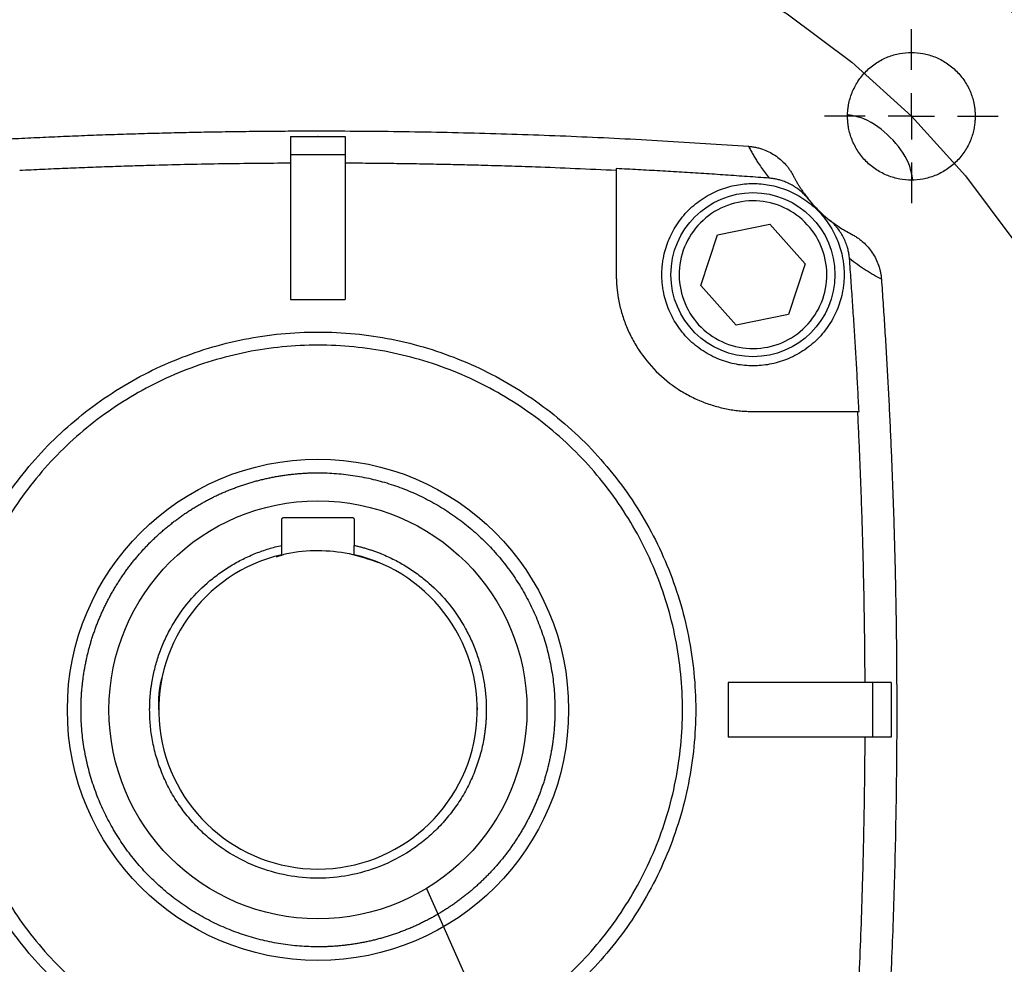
# Model space of a CAD drawing. Header units: inches. Extents: x 0 to 85, y 0 to 55.
# Tile 23 of 26: x 76.5 to 80.7, y 40.7 to 44.8. Entities that reach past the tile are written whole.
import ezdxf

# ---------------------------------------------------------------- set-up
doc = ezdxf.new("R2010")
doc.units = ezdxf.units.IN
doc.header["$LTSCALE"] = 5
doc.header["$MEASUREMENT"] = 0
doc.linetypes.add('SLD-Center', pattern=[0.75, 0.6, -0.05, 0.05, -0.05])
doc.linetypes.add('SLD-Solid', pattern=[0])
doc.layers.add('CENTER', color=40, linetype='SLD-Center')
doc.layers.add('DIMENSIONS', color=140, linetype='SLD-Solid', lineweight=25)
doc.layers.add('TEXT', color=140, linetype='SLD-Solid', lineweight=25)
doc.styles.add('SLDTEXTSTYLE0', font='GOTHIC.TTF', dxfattribs={"width": 0.913})
doc.styles.get("Standard").update_dxf_attribs({"font": 'GOTHIC.TTF'})
doc.dimstyles.new('SLDDIMSTYLE7', dxfattribs={"dimtxt": 0.18, "dimasz": 0.9, "dimexe": 0, "dimexo": 0.0625, "dimgap": 0, "dimtad": 0, "dimtih": 1, "dimtoh": 1, "dimdec": 0, "dimrnd": 1e-09, "dimzin": 0, "dimdsep": 46, "dimtxsty": 'Standard', "dimblk1": 'NONE', "dimblk2": 'NONE', "dimsah": 1, "dimcen": 0.09, "dimadec": 0, "dimazin": 0, "dimtfac": 0.9, "dimtdec": 0, "dimtofl": 0, "dimtmove": 0, "dimatfit": 3, "dimldrblk": 'NONE', "dimfxl": 0, "dimfrac": 2, "dimtolj": 1, "dimtzin": 0, "dimarcsym": 0})
doc.dimstyles.new('SLDDIMSTYLE8', dxfattribs={"dimtxt": 0.75, "dimasz": 0.9, "dimexe": 0, "dimexo": 0.0625, "dimgap": 0.1875, "dimtad": 0, "dimtih": 1, "dimtoh": 1, "dimrnd": 1e-09, "dimzin": 12, "dimdsep": 46, "dimtxsty": 'SLDTEXTSTYLE0', "dimsah": 1, "dimcen": 0, "dimadec": 0, "dimazin": 3, "dimtfac": 1, "dimtofl": 0, "dimtmove": 0, "dimatfit": 3, "dimfxl": 0, "dimfrac": 2, "dimtolj": 1, "dimtzin": 12, "dimarcsym": 0})
doc.dimstyles.new('SLDDIMSTYLE9', dxfattribs={"dimtxt": 0.75, "dimasz": 0.9, "dimexe": 0, "dimexo": 0.0625, "dimgap": 0.1875, "dimtad": 0, "dimtih": 1, "dimtoh": 1, "dimrnd": 1e-09, "dimzin": 4, "dimdsep": 46, "dimtxsty": 'SLDTEXTSTYLE0', "dimsah": 1, "dimcen": 0, "dimadec": 0, "dimazin": 1, "dimtfac": 1, "dimtofl": 0, "dimtmove": 0, "dimatfit": 3, "dimfxl": 0, "dimfrac": 2, "dimtolj": 1, "dimtzin": 12, "dimarcsym": 0})

# ---------------------------------------------------------------- blocks, each defined once
blk = doc.blocks.new('_D_19')
at = {"layer": 'DIMENSIONS'}
for p, q in [((68.3525, 51.5261), (68.124, 51.5261)), ((68.124, 51.5261), (68.124, 50.3355)), ((70.8463, 51.5261), (71.0748, 51.5261)), ((71.0748, 51.5261), (71.0748, 50.3355)), ((72.7096, 50.4454), (71.6158, 50.4454)), ((75.9498, 44.9104), (72.7096, 50.4454)), ((68.124, 50.3355), (68.3525, 50.3355)), ((71.0748, 50.3355), (70.8463, 50.3355))]:
    blk.add_line(p, q, dxfattribs=at)
blk.add_solid([(75.9498, 44.9104), (75.7108, 45.8134), (75.2793, 45.5608)], dxfattribs=at)
at = {"layer": 'DIMENSIONS', "char_height": 0.75, "attachment_point": 1, "style": 'SLDTEXTSTYLE0'}
for s, insert in [('%%c', (68.0641, 52.6365)), ('7.25', (69.1952, 52.6365)), ('184.2', (68.3525, 51.2935)), ('B.C.', (68.6291, 49.9505))]:
    blk.add_mtext(s, dxfattribs=dict(at, insert=insert))
blk = doc.blocks.new('SW_SYMBOL_HOLE_DEPTH')
at = {"layer": 'DIMENSIONS', "color": 0}
for p, q in [((0, 172.24), (157.48, 172.24)), ((78.74, 172.24), (78.74, 14.76)), ((19.69, 109.25), (78.74, 14.76)), ((137.8, 109.25), (78.74, 14.76))]:
    blk.add_line(p, q, dxfattribs=at)
blk = doc.blocks.new('_D_21')
at = {"layer": 'DIMENSIONS'}
for p, q in [((74.4305, 39.1675), (71.9518, 37.2334)), ((67.751, 38.5821), (67.5225, 38.5821)), ((67.5225, 38.5821), (67.5225, 37.3915)), ((70.2448, 38.5821), (70.4733, 38.5821)), ((70.4733, 38.5821), (70.4733, 37.3915)), ((67.5225, 37.3915), (67.751, 37.3915)), ((70.4733, 37.3915), (70.2448, 37.3915)), ((71.9518, 37.2334), (70.7018, 37.2334))]:
    blk.add_line(p, q, dxfattribs=at)
blk.add_solid([(74.4305, 39.1675), (73.5671, 38.8109), (73.8747, 38.4167)], dxfattribs=at)
at = {"layer": 'DIMENSIONS', "xscale": 0.004866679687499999, "yscale": 0.004866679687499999, "zscale": 0.004866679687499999}
blk.add_blockref('SW_SYMBOL_HOLE_DEPTH', (64.9132, 36.141), dxfattribs=at)
at = {"layer": 'DIMENSIONS', "char_height": 0.75, "attachment_point": 1, "style": 'SLDTEXTSTYLE0'}
for s, insert in [('%%c', (64.2233, 38.338)), ('8.50', (65.3544, 38.3495)), ('215.9', (67.751, 38.3495)), ('0.20[5.0]', (65.9848, 37.0065))]:
    blk.add_mtext(s, dxfattribs=dict(at, insert=insert))
blk = doc.blocks.new('SW_CENTERMARKSYMBOL_6')
at = {"layer": 'CENTER', "color": 0}
for p, q in [((0, 0.2), (0, 0.3756)), ((0, 0), (0, 0.1)), ((-0.2, 0), (-0.3756, 0)), ((0, 0), (-0.1, 0)), ((0, 0), (0, -0.1)), ((0, 0), (0.1, 0)), ((0.2, 0), (0.3756, 0)), ((0, -0.2), (0, -0.3756))]:
    blk.add_line(p, q, dxfattribs=at)
blk = doc.blocks.new('_NONE')

msp = doc.modelspace()

# ---------------------------------------------------------------- linework, layer by layer
for p, q in [((77.663, 44.2579), (77.663, 44.1794)), ((77.7815, 44.2581), (77.7811, 44.2581)), ((77.8992, 44.2579), (77.8992, 44.1794)), ((77.8992, 44.1794), (77.663, 44.1794)), ((77.663, 44.1794), (77.663, 43.5537)), ((77.8992, 44.1794), (77.8992, 43.5537)), ((79.0697, 44.1192), (79.0697, 43.6611)), ((79.8925, 43.998), (79.8985, 43.9889)), ((79.988, 43.8994), (79.9972, 43.8934)), ((79.5074, 43.8329), (79.7326, 43.8794)), ((79.7326, 43.8794), (79.8854, 43.7077)), ((79.4351, 43.6146), (79.5074, 43.8329)), ((79.8854, 43.7077), (79.8131, 43.4894)), ((79.5879, 43.4429), (79.4351, 43.6146)), ((77.663, 43.5537), (77.8992, 43.5537)), ((79.8131, 43.4894), (79.5879, 43.4429)), ((79.6602, 43.0706), (80.1183, 43.0706)), ((77.6248, 42.4922), (77.6248, 42.6045)), ((77.6327, 42.6123), (77.9296, 42.6123)), ((77.9374, 42.6045), (77.9374, 42.4922)), ((77.6248, 42.4518), (77.6248, 42.4922)), ((77.9374, 42.4518), (77.9374, 42.4922)), ((79.5528, 41.9001), (79.5528, 41.6639)), ((80.1785, 41.9001), (79.5528, 41.9001)), ((80.1785, 41.6639), (80.1785, 41.9001)), ((80.257, 41.9001), (80.1785, 41.9001)), ((78.4668, 41.8031), (78.4689, 41.782)), ((80.1785, 41.6639), (79.5528, 41.6639)), ((80.257, 41.6639), (80.1785, 41.6639))]:
    msp.add_line(p, q)
for centre, radius in [((77.7811, 41.782), 4.9213), ((77.7811, 41.782), 4.25), ((79.6602, 43.6611), 0.3543), ((77.7811, 41.782), 1.0827)]:
    msp.add_circle(centre, radius)
msp.add_arc((77.7811, 41.782), 0.6878, 103.135, 76.865)
for points, knots in [([(72.978, 41.782), (72.978, 42.0964), (73.0089, 42.4107), (73.1316, 43.0274), (73.2233, 43.3297), (73.4639, 43.9105), (73.6128, 44.1891), (73.9621, 44.7119), (74.1625, 44.9561), (74.6071, 45.4006), (74.8513, 45.601), (75.374, 45.9503), (75.6526, 46.0992), (76.2335, 46.3399), (76.5358, 46.4315), (77.1524, 46.5542), (77.4668, 46.5852), (78.0955, 46.5852), (78.4098, 46.5542), (79.0265, 46.4315), (79.3288, 46.3399), (79.9096, 46.0992), (80.1882, 45.9503), (80.711, 45.601), (80.9552, 45.4006), (81.3998, 44.9561), (81.6001, 44.7119), (81.9495, 44.1891), (82.0984, 43.9105), (82.339, 43.3297), (82.4307, 43.0274), (82.5533, 42.4107), (82.5843, 42.0964), (82.5843, 41.782)], [0, 0, 0, 0, 0.0625, 0.0625, 0.125, 0.125, 0.1875, 0.1875, 0.25, 0.25, 0.3125, 0.3125, 0.375, 0.375, 0.4375, 0.4375, 0.5, 0.5, 0.5625, 0.5625, 0.625, 0.625, 0.6875, 0.6875, 0.75, 0.75, 0.8125, 0.8125, 0.875, 0.875, 0.9375, 0.9375, 1, 1, 1, 1]), ([(82.2811, 41.782), (82.2811, 42.0765), (82.2521, 42.3711), (82.1372, 42.9488), (82.0513, 43.232), (81.8259, 43.7762), (81.6864, 44.0372), (81.3591, 44.527), (81.1714, 44.7557), (80.7548, 45.1723), (80.5261, 45.36), (80.0363, 45.6873), (79.7753, 45.8268), (79.2311, 46.0522), (78.9479, 46.1381), (78.3702, 46.253), (78.0757, 46.282), (77.4866, 46.282), (77.1921, 46.253), (76.6144, 46.1381), (76.3312, 46.0522), (75.7869, 45.8268), (75.5259, 45.6873), (75.0362, 45.36), (74.8074, 45.1723), (74.3909, 44.7557), (74.2031, 44.527), (73.8759, 44.0372), (73.7364, 43.7762), (73.511, 43.232), (73.4251, 42.9488), (73.3101, 42.3711), (73.2811, 42.0765), (73.2811, 41.782)], [0, 0, 0, 0, 0.0625, 0.0625, 0.125, 0.125, 0.1875, 0.1875, 0.25, 0.25, 0.3125, 0.3125, 0.375, 0.375, 0.4375, 0.4375, 0.5, 0.5, 0.5625, 0.5625, 0.625, 0.625, 0.6875, 0.6875, 0.75, 0.75, 0.8125, 0.8125, 0.875, 0.875, 0.9375, 0.9375, 1, 1, 1, 1]), ([(73.4721, 41.782), (73.4721, 41.7964), (73.4722, 41.8251), (73.4729, 41.8682), (73.4739, 41.9113), (73.4754, 41.9543), (73.4774, 41.9973), (73.4797, 42.0403), (73.4825, 42.0833), (73.4858, 42.1263), (73.4939, 42.2214), (73.5106, 42.3685), (73.5428, 42.5683), (73.5848, 42.7684), (73.6373, 42.9698), (73.6999, 43.1702), (73.7983, 43.4377), (73.948, 43.7665), (74.169, 44.1454), (74.4303, 44.5034), (74.7287, 44.8344), (75.0597, 45.1328), (75.4177, 45.3941), (75.7966, 45.6152), (76.1897, 45.794), (76.5902, 45.9303), (76.992, 46.0247), (77.3891, 46.0792), (77.7811, 46.0969), (78.1732, 46.0792), (78.5703, 46.0247), (78.972, 45.9303), (79.3726, 45.794), (79.7656, 45.6152), (80.1445, 45.3941), (80.5026, 45.1328), (80.8335, 44.8344), (81.1319, 44.5034), (81.3932, 44.1454), (81.6143, 43.7665), (81.7639, 43.4377), (81.8623, 43.1702), (81.925, 42.9698), (81.9775, 42.7684), (82.0195, 42.5684), (82.0517, 42.3685), (82.0697, 42.21), (82.0793, 42.0919), (82.0841, 42.0145), (82.0876, 41.9371), (82.0898, 41.8596), (82.09, 41.8079), (82.0902, 41.782)], [0, 0, 0, 0, 0.003185, 0.006368, 0.009551, 0.012733, 0.015916, 0.019098, 0.022281, 0.025465, 0.02865, 0.043455, 0.058262, 0.073507, 0.088754, 0.104387, 0.120021, 0.151926, 0.184335, 0.217089, 0.250018, 0.282947, 0.315701, 0.34811, 0.380015, 0.411272, 0.441756, 0.47136, 0.5, 0.52864, 0.558244, 0.588728, 0.619985, 0.651891, 0.6843, 0.717053, 0.749982, 0.782911, 0.815665, 0.848074, 0.879979, 0.895612, 0.911246, 0.926492, 0.941739, 0.956544, 0.971351, 0.977082, 0.982811, 0.988539, 0.994268, 1, 1, 1, 1]), ([(80.0688, 44.3453), (80.0688, 44.3486), (80.0689, 44.3554), (80.0695, 44.3654), (80.0704, 44.3755), (80.0717, 44.3855), (80.0742, 44.4009), (80.0791, 44.4216), (80.0879, 44.4472), (80.0993, 44.4723), (80.1182, 44.5047), (80.1481, 44.5415), (80.1922, 44.5773), (80.2416, 44.6029), (80.293, 44.6177), (80.3444, 44.6224), (80.3958, 44.6177), (80.4472, 44.6029), (80.4966, 44.5773), (80.5406, 44.5415), (80.5706, 44.5047), (80.5895, 44.4723), (80.6009, 44.4472), (80.6097, 44.4216), (80.615, 44.3987), (80.6181, 44.3788), (80.6197, 44.3621), (80.6199, 44.3509), (80.62, 44.3453)], [0, 0, 0, 0, 0.011674, 0.023326, 0.034972, 0.046628, 0.058309, 0.089193, 0.120101, 0.152273, 0.184469, 0.250118, 0.315768, 0.380053, 0.441772, 0.500003, 0.558234, 0.619953, 0.684238, 0.749887, 0.815537, 0.847708, 0.879904, 0.910788, 0.941696, 0.961138, 0.980548, 1, 1, 1, 1]), ([(80.62, 44.3453), (80.6199, 44.3419), (80.6199, 44.3352), (80.6193, 44.3251), (80.6184, 44.3151), (80.6171, 44.3051), (80.6145, 44.2897), (80.6097, 44.269), (80.6009, 44.2433), (80.5895, 44.2183), (80.5706, 44.1859), (80.5406, 44.149), (80.4966, 44.1132), (80.4472, 44.0876), (80.3958, 44.0729), (80.3444, 44.0681), (80.293, 44.0729), (80.2416, 44.0876), (80.1922, 44.1132), (80.1481, 44.149), (80.1182, 44.1859), (80.0993, 44.2183), (80.0879, 44.2433), (80.0791, 44.269), (80.0737, 44.2918), (80.0707, 44.3117), (80.0691, 44.3285), (80.0689, 44.3397), (80.0688, 44.3453)], [0, 0, 0, 0, 0.011674, 0.023326, 0.034972, 0.046628, 0.058309, 0.089193, 0.120101, 0.152273, 0.184469, 0.250118, 0.315768, 0.380053, 0.441772, 0.500003, 0.558234, 0.619953, 0.684238, 0.749887, 0.815537, 0.847708, 0.879904, 0.910788, 0.941696, 0.961138, 0.980548, 1, 1, 1, 1]), ([(80.3513, 44.0711), (80.3463, 44.0947), (80.3317, 44.164), (80.2572, 44.2581), (80.1636, 44.3323), (80.0949, 44.3469), (80.0718, 44.3517)], [0, 0, 0, 0, 0.171209, 0.502021, 0.832834, 1, 1, 1, 1]), ([(75.9213, 44.2157), (75.9557, 44.2182), (76.0244, 44.223), (76.1276, 44.2297), (76.2308, 44.2361), (76.334, 44.242), (76.4372, 44.2475), (76.5404, 44.2526), (76.6437, 44.2573), (76.747, 44.2616), (76.8503, 44.2655), (76.9536, 44.269), (77.057, 44.2721), (77.1604, 44.2747), (77.2638, 44.277), (77.3672, 44.2788), (77.4707, 44.2803), (77.5741, 44.2813), (77.6776, 44.2819), (77.8087, 44.2822), (77.9673, 44.2816), (78.1535, 44.2796), (78.3396, 44.2763), (78.5257, 44.2717), (78.7117, 44.2657), (78.8977, 44.2584), (79.0836, 44.2498), (79.2694, 44.2398), (79.4552, 44.2286), (79.579, 44.22), (79.6409, 44.2157)], [0, 0, 0, 0, 0.02777, 0.055538, 0.083306, 0.111073, 0.13884, 0.166607, 0.194375, 0.222144, 0.249915, 0.277688, 0.305464, 0.333242, 0.361024, 0.38881, 0.4166, 0.444395, 0.472195, 0.5, 0.550024, 0.600035, 0.650037, 0.700032, 0.750023, 0.800012, 0.850002, 0.899994, 0.949993, 1, 1, 1, 1]), ([(77.663, 44.2579), (77.6827, 44.2579), (77.7221, 44.2581), (77.7615, 44.2581), (77.7811, 44.2581)], [0, 0, 0, 0, 0.500054, 1, 1, 1, 1]), ([(77.7815, 44.2581), (77.8011, 44.2581), (77.8404, 44.2581), (77.8796, 44.258), (77.8992, 44.2579)], [0, 0, 0, 0, 0.500036, 1, 1, 1, 1]), ([(79.6409, 44.2157), (79.6413, 44.215), (79.6421, 44.2136), (79.6435, 44.2108), (79.6461, 44.2058), (79.6514, 44.1958), (79.6594, 44.1815), (79.6695, 44.1644), (79.6815, 44.145), (79.6957, 44.1238), (79.7122, 44.1007), (79.7242, 44.0854), (79.73, 44.078)], [0, 0, 0, 0, 0.015627, 0.03125, 0.0625, 0.125, 0.250001, 0.376157, 0.5, 0.67216, 0.838825, 1, 1, 1, 1]), ([(79.6409, 44.2157), (79.6439, 44.2155), (79.6497, 44.215), (79.6584, 44.2139), (79.667, 44.2125), (79.6755, 44.2107), (79.684, 44.2087), (79.6925, 44.2063), (79.7077, 44.2014), (79.7292, 44.1924), (79.7556, 44.1772), (79.78, 44.1587), (79.7981, 44.1407), (79.8112, 44.1251), (79.8202, 44.1127), (79.8284, 44.0998), (79.8332, 44.0908), (79.8356, 44.0863)], [0, 0, 0, 0, 0.035909, 0.071704, 0.107435, 0.143151, 0.1789, 0.214734, 0.2507, 0.375164, 0.499796, 0.624569, 0.749487, 0.812221, 0.874711, 0.937218, 1, 1, 1, 1]), ([(76.4926, 44.1123), (76.5252, 44.1138), (76.5904, 44.117), (76.6882, 44.1213), (76.7856, 44.1252), (76.8826, 44.1287), (76.9794, 44.1319), (77.0927, 44.1352), (77.2227, 44.1384), (77.3693, 44.1411), (77.5161, 44.143), (77.614, 44.1437), (77.663, 44.144)], [0, 0, 0, 0, 0.083788, 0.167303, 0.250547, 0.333521, 0.416226, 0.498664, 0.623916, 0.749133, 0.874534, 1, 1, 1, 1]), ([(77.8992, 44.144), (77.9323, 44.1438), (77.9982, 44.1434), (78.0968, 44.1424), (78.1949, 44.141), (78.2925, 44.1392), (78.3895, 44.1372), (78.493, 44.1345), (78.6032, 44.1313), (78.7385, 44.1267), (78.8941, 44.1206), (79.0105, 44.1151), (79.0697, 44.1123)], [0, 0, 0, 0, 0.084657, 0.168872, 0.252647, 0.335983, 0.418881, 0.501342, 0.601278, 0.701249, 0.848268, 1, 1, 1, 1]), ([(79.73, 44.078), (79.6986, 44.0803), (79.6358, 44.0849), (79.5415, 44.0915), (79.4472, 44.0977), (79.3528, 44.1036), (79.2585, 44.1092), (79.1641, 44.1144), (79.1012, 44.1176), (79.0697, 44.1192)], [0, 0, 0, 0, 0.142876, 0.285742, 0.428601, 0.571454, 0.714304, 0.857152, 1, 1, 1, 1]), ([(79.8985, 43.9889), (79.8964, 43.9914), (79.8922, 43.9965), (79.8856, 44.0037), (79.8788, 44.0107), (79.8716, 44.0174), (79.8605, 44.027), (79.8448, 44.0388), (79.8237, 44.0513), (79.8015, 44.0616), (79.7809, 44.0688), (79.7624, 44.0734), (79.7463, 44.0764), (79.7355, 44.0774), (79.73, 44.078)], [0, 0, 0, 0, 0.0501342, 0.1001478, 0.1501248, 0.2001495, 0.250306, 0.3751326, 0.5000142, 0.6247504, 0.7495172, 0.8330942, 0.9164555, 1, 1, 1, 1]), ([(79.8356, 44.0863), (79.8379, 44.0819), (79.8425, 44.0731), (79.8498, 44.0601), (79.8574, 44.0473), (79.8653, 44.0348), (79.8735, 44.0224), (79.8879, 44.002), (79.9096, 43.9744), (79.9403, 43.9412), (79.9735, 43.9105), (80.005, 43.8857), (80.0338, 43.866), (80.0591, 43.8504), (80.0766, 43.8412), (80.0854, 43.8365)], [0, 0, 0, 0, 0.041452, 0.082851, 0.124225, 0.165602, 0.207011, 0.248479, 0.374215, 0.50001, 0.625747, 0.751542, 0.834386, 0.91713, 1, 1, 1, 1]), ([(79.2665, 43.6611), (79.2666, 43.6651), (79.2667, 43.6732), (79.2672, 43.6852), (79.2681, 43.6971), (79.2694, 43.709), (79.2711, 43.7209), (79.2745, 43.7414), (79.2813, 43.7701), (79.2938, 43.8068), (79.3101, 43.8426), (79.3371, 43.8889), (79.3799, 43.9415), (79.4428, 43.9927), (79.5134, 44.0292), (79.5868, 44.0503), (79.6602, 44.057), (79.7337, 44.0503), (79.8071, 44.0292), (79.8777, 43.9927), (79.9406, 43.9415), (79.9834, 43.8889), (80.0104, 43.8426), (80.0267, 43.8068), (80.0392, 43.7701), (80.0469, 43.7375), (80.0513, 43.7091), (80.0535, 43.6852), (80.0538, 43.6692), (80.0539, 43.6611)], [0, 0, 0, 0, 0.009731, 0.019445, 0.029151, 0.038858, 0.048575, 0.05831, 0.089198, 0.120102, 0.152278, 0.18447, 0.250119, 0.315768, 0.380053, 0.441772, 0.500003, 0.558234, 0.619953, 0.684238, 0.749888, 0.815537, 0.847712, 0.879904, 0.910792, 0.941696, 0.961139, 0.98055, 1, 1, 1, 1]), ([(79.9726, 43.7256), (79.9641, 43.7665), (79.9475, 43.8057), (79.9006, 43.8748), (79.8703, 43.9047), (79.8006, 43.9505), (79.7612, 43.9665), (79.6792, 43.9822), (79.6366, 43.9819), (79.5549, 43.965), (79.5157, 43.9484), (79.4466, 43.9015), (79.4167, 43.8712), (79.3709, 43.8015), (79.3549, 43.7621), (79.3392, 43.6801), (79.3395, 43.6375), (79.3479, 43.5966)], [0, 0, 0, 0, 0.125, 0.125, 0.25, 0.25, 0.375, 0.375, 0.5, 0.5, 0.625, 0.625, 0.75, 0.75, 0.875, 0.875, 1, 1, 1, 1]), ([(80.0771, 43.7309), (80.0768, 43.7342), (80.0762, 43.7407), (80.0748, 43.7504), (80.0731, 43.7601), (80.071, 43.7696), (80.0672, 43.7838), (80.0608, 43.8024), (80.0504, 43.8246), (80.0379, 43.8456), (80.0248, 43.8631), (80.0122, 43.8774), (80.0005, 43.8889), (79.9922, 43.8959), (79.988, 43.8994)], [0, 0, 0, 0, 0.050098, 0.100091, 0.150065, 0.200104, 0.250296, 0.375058, 0.500008, 0.624681, 0.749517, 0.833044, 0.916407, 1, 1, 1, 1]), ([(80.0854, 43.8365), (80.088, 43.8352), (80.0932, 43.8325), (80.1007, 43.8281), (80.1081, 43.8234), (80.1154, 43.8185), (80.1224, 43.8133), (80.1292, 43.8078), (80.1414, 43.7974), (80.1577, 43.7809), (80.1762, 43.7566), (80.1915, 43.7301), (80.2013, 43.7065), (80.2073, 43.6871), (80.2109, 43.6722), (80.2135, 43.6571), (80.2144, 43.6469), (80.2148, 43.6418)], [0, 0, 0, 0, 0.035933, 0.071746, 0.107489, 0.143209, 0.178955, 0.214776, 0.250719, 0.375253, 0.499816, 0.624657, 0.749504, 0.812271, 0.874767, 0.937256, 1, 1, 1, 1]), ([(79.3479, 43.5966), (79.3564, 43.5558), (79.373, 43.5166), (79.4198, 43.4475), (79.4502, 43.4176), (79.5199, 43.3718), (79.5593, 43.3558), (79.6413, 43.3401), (79.6839, 43.3404), (79.7656, 43.3573), (79.8048, 43.3739), (79.8739, 43.4207), (79.9038, 43.451), (79.9496, 43.5208), (79.9656, 43.5602), (79.9813, 43.6422), (79.981, 43.6848), (79.9726, 43.7256)], [0, 0, 0, 0, 0.125, 0.125, 0.25, 0.25, 0.375, 0.375, 0.5, 0.5, 0.625, 0.625, 0.75, 0.75, 0.875, 0.875, 1, 1, 1, 1]), ([(80.2148, 43.6418), (80.1921, 43.6534), (80.1693, 43.6664), (80.1234, 43.6959), (80.1003, 43.7123), (80.0771, 43.7309)], [0, 0, 0, 0, 0.5, 0.5, 1, 1, 1, 1]), ([(80.1183, 43.0706), (80.1167, 43.1021), (80.1135, 43.165), (80.1083, 43.2594), (80.1027, 43.3537), (80.0968, 43.448), (80.0906, 43.5424), (80.084, 43.6367), (80.0794, 43.6995), (80.0771, 43.7309)], [0, 0, 0, 0, 0.142844, 0.285689, 0.428537, 0.571391, 0.714251, 0.85712, 1, 1, 1, 1]), ([(79.0697, 43.6611), (79.0697, 43.656), (79.0698, 43.6457), (79.0704, 43.6303), (79.0714, 43.6149), (79.0728, 43.5995), (79.0747, 43.5842), (79.0769, 43.5689), (79.0818, 43.5399), (79.0918, 43.4977), (79.1106, 43.4427), (79.135, 43.389), (79.1756, 43.3196), (79.2397, 43.2406), (79.3187, 43.1764), (79.3881, 43.1359), (79.4418, 43.1115), (79.4968, 43.0927), (79.5428, 43.0819), (79.5794, 43.0759), (79.6063, 43.0729), (79.6332, 43.0709), (79.6512, 43.0707), (79.6602, 43.0706)], [0, 0, 0, 0, 0.016678, 0.033329, 0.049963, 0.066593, 0.083229, 0.099883, 0.116567, 0.178319, 0.240093, 0.304419, 0.368767, 0.500003, 0.63124, 0.695566, 0.759914, 0.821666, 0.88344, 0.912606, 0.941714, 0.970825, 1, 1, 1, 1]), ([(80.0539, 43.6611), (80.0539, 43.6571), (80.0538, 43.6491), (80.0533, 43.6371), (80.0524, 43.6252), (80.0511, 43.6132), (80.0494, 43.6013), (80.046, 43.5809), (80.0392, 43.5522), (80.0267, 43.5155), (80.0104, 43.4797), (79.9834, 43.4334), (79.9406, 43.3808), (79.8777, 43.3296), (79.8071, 43.2931), (79.7337, 43.272), (79.6602, 43.2652), (79.5868, 43.272), (79.5134, 43.2931), (79.4428, 43.3296), (79.3799, 43.3808), (79.3371, 43.4334), (79.3101, 43.4797), (79.2938, 43.5155), (79.2813, 43.5522), (79.2736, 43.5848), (79.2692, 43.6132), (79.267, 43.6371), (79.2667, 43.6531), (79.2665, 43.6611)], [0, 0, 0, 0, 0.009731, 0.019445, 0.029151, 0.038858, 0.048575, 0.05831, 0.089198, 0.120102, 0.152278, 0.18447, 0.250119, 0.315768, 0.380053, 0.441772, 0.500003, 0.558234, 0.619953, 0.684238, 0.749888, 0.815537, 0.847712, 0.879904, 0.910792, 0.941696, 0.961139, 0.98055, 1, 1, 1, 1]), ([(80.2148, 43.6418), (80.2173, 43.6075), (80.2221, 43.5387), (80.2288, 43.4356), (80.2352, 43.3324), (80.2411, 43.2292), (80.2466, 43.126), (80.2517, 43.0227), (80.2564, 42.9194), (80.2607, 42.8161), (80.2646, 42.7128), (80.2681, 42.6095), (80.2712, 42.5061), (80.2738, 42.4028), (80.2761, 42.2994), (80.2779, 42.1959), (80.2794, 42.0925), (80.2804, 41.989), (80.281, 41.8855), (80.2813, 41.7544), (80.2807, 41.5958), (80.2787, 41.4096), (80.2754, 41.2235), (80.2708, 41.0374), (80.2648, 40.8514), (80.2575, 40.6654), (80.2489, 40.4795), (80.2389, 40.2937), (80.2277, 40.1079), (80.2191, 39.9841), (80.2148, 39.9222)], [0, 0, 0, 0, 0.02777, 0.055538, 0.083305, 0.111072, 0.138839, 0.166606, 0.194374, 0.222143, 0.249914, 0.277687, 0.305463, 0.333242, 0.361024, 0.388809, 0.4166, 0.444395, 0.472195, 0.5, 0.550029, 0.600044, 0.650049, 0.700045, 0.750037, 0.800025, 0.850013, 0.900003, 0.949998, 1, 1, 1, 1]), ([(76.1495, 41.782), (76.1495, 41.8888), (76.16, 41.9956), (76.2017, 42.2051), (76.2328, 42.3078), (76.3146, 42.5051), (76.3651, 42.5997), (76.4838, 42.7773), (76.5519, 42.8602), (76.7029, 43.0113), (76.7858, 43.0793), (76.9634, 43.198), (77.0581, 43.2486), (77.2554, 43.3303), (77.3581, 43.3615), (77.5675, 43.4031), (77.6743, 43.4136), (77.8879, 43.4136), (77.9947, 43.4031), (78.2042, 43.3615), (78.3069, 43.3303), (78.5042, 43.2486), (78.5988, 43.198), (78.7764, 43.0793), (78.8594, 43.0113), (79.0104, 42.8602), (79.0784, 42.7773), (79.1971, 42.5997), (79.2477, 42.5051), (79.3294, 42.3078), (79.3606, 42.2051), (79.4022, 41.9956), (79.4128, 41.8888), (79.4128, 41.782)], [0, 0, 0, 0, 0.0625, 0.0625, 0.125, 0.125, 0.1875, 0.1875, 0.25, 0.25, 0.3125, 0.3125, 0.375, 0.375, 0.4375, 0.4375, 0.5, 0.5, 0.5625, 0.5625, 0.625, 0.625, 0.6875, 0.6875, 0.75, 0.75, 0.8125, 0.8125, 0.875, 0.875, 0.9375, 0.9375, 1, 1, 1, 1]), ([(77.7811, 43.3568), (77.6781, 43.3568), (77.575, 43.3467), (77.3728, 43.3065), (77.2737, 43.2764), (77.0833, 43.1975), (76.9919, 43.1487), (76.8205, 43.0342), (76.7405, 42.9685), (76.5947, 42.8227), (76.529, 42.7426), (76.4145, 42.5712), (76.3656, 42.4799), (76.2868, 42.2894), (76.2567, 42.1903), (76.2165, 41.9882), (76.2063, 41.8851), (76.2063, 41.6789), (76.2165, 41.5759), (76.2567, 41.3737), (76.2868, 41.2746), (76.3656, 41.0841), (76.4145, 40.9928), (76.529, 40.8214), (76.5947, 40.7413), (76.7405, 40.5956), (76.8205, 40.5299), (76.9919, 40.4154), (77.0833, 40.3665), (77.2737, 40.2876), (77.3728, 40.2576), (77.575, 40.2174), (77.6781, 40.2072), (77.7811, 40.2072)], [0, 0, 0, 0, 0.0625, 0.0625, 0.125, 0.125, 0.1875, 0.1875, 0.25, 0.25, 0.3125, 0.3125, 0.375, 0.375, 0.4375, 0.4375, 0.5, 0.5, 0.5625, 0.5625, 0.625, 0.625, 0.6875, 0.6875, 0.75, 0.75, 0.8125, 0.8125, 0.875, 0.875, 0.9375, 0.9375, 1, 1, 1, 1]), ([(77.7811, 40.2072), (77.8842, 40.2072), (77.9873, 40.2174), (78.1894, 40.2576), (78.2886, 40.2876), (78.479, 40.3665), (78.5703, 40.4154), (78.7417, 40.5299), (78.8218, 40.5956), (78.9676, 40.7413), (79.0333, 40.8214), (79.1478, 40.9928), (79.1966, 41.0841), (79.2755, 41.2746), (79.3056, 41.3737), (79.3458, 41.5759), (79.3559, 41.6789), (79.3559, 41.8851), (79.3458, 41.9882), (79.3056, 42.1903), (79.2755, 42.2894), (79.1966, 42.4799), (79.1478, 42.5712), (79.0333, 42.7426), (78.9676, 42.8227), (78.8218, 42.9685), (78.7417, 43.0342), (78.5703, 43.1487), (78.479, 43.1975), (78.2886, 43.2764), (78.1894, 43.3065), (77.9873, 43.3467), (77.8842, 43.3568), (77.7811, 43.3568)], [0, 0, 0, 0, 0.0625, 0.0625, 0.125, 0.125, 0.1875, 0.1875, 0.25, 0.25, 0.3125, 0.3125, 0.375, 0.375, 0.4375, 0.4375, 0.5, 0.5, 0.5625, 0.5625, 0.625, 0.625, 0.6875, 0.6875, 0.75, 0.75, 0.8125, 0.8125, 0.875, 0.875, 0.9375, 0.9375, 1, 1, 1, 1]), ([(80.1114, 43.0706), (80.1129, 43.0378), (80.1161, 42.9725), (80.1204, 42.8746), (80.1243, 42.7772), (80.1278, 42.6802), (80.131, 42.5835), (80.1343, 42.4703), (80.1374, 42.3405), (80.1402, 42.1938), (80.1421, 42.047), (80.1428, 41.9491), (80.1431, 41.9001)], [0, 0, 0, 0, 0.083988, 0.167623, 0.250907, 0.333841, 0.416426, 0.498663, 0.623891, 0.749136, 0.874537, 1, 1, 1, 1]), ([(76.7575, 41.782), (76.7575, 41.7883), (76.7576, 41.8009), (76.7581, 41.8198), (76.759, 41.8387), (76.7602, 41.8576), (76.7618, 41.8765), (76.7637, 41.8953), (76.766, 41.9141), (76.7686, 41.9328), (76.7716, 41.9515), (76.7749, 41.9701), (76.7785, 41.9887), (76.7825, 42.0072), (76.7868, 42.0256), (76.7915, 42.0439), (76.7965, 42.0622), (76.8019, 42.0803), (76.8075, 42.0984), (76.8136, 42.1163), (76.8199, 42.1341), (76.8266, 42.1518), (76.8336, 42.1694), (76.8409, 42.1868), (76.8485, 42.2041), (76.8565, 42.2213), (76.8648, 42.2383), (76.8734, 42.2552), (76.8823, 42.2719), (76.8915, 42.2884), (76.901, 42.3047), (76.9108, 42.3209), (76.9209, 42.3369), (76.9313, 42.3527), (76.942, 42.3683), (76.953, 42.3837), (76.9642, 42.3989), (76.9758, 42.4139), (76.9876, 42.4287), (76.9997, 42.4432), (77.012, 42.4576), (77.0246, 42.4717), (77.0375, 42.4855), (77.0506, 42.4992), (77.064, 42.5125), (77.0776, 42.5257), (77.0915, 42.5385), (77.1056, 42.5511), (77.1199, 42.5635), (77.1345, 42.5756), (77.1492, 42.5874), (77.1642, 42.5989), (77.1794, 42.6102), (77.1948, 42.6212), (77.2104, 42.6319), (77.2262, 42.6423), (77.2422, 42.6524), (77.2584, 42.6622), (77.2748, 42.6717), (77.2913, 42.6809), (77.308, 42.6898), (77.3248, 42.6984), (77.3418, 42.7067), (77.359, 42.7146), (77.3763, 42.7223), (77.3938, 42.7296), (77.4113, 42.7366), (77.429, 42.7432), (77.4469, 42.7496), (77.4648, 42.7556), (77.4828, 42.7613), (77.501, 42.7666), (77.5192, 42.7716), (77.5376, 42.7763), (77.556, 42.7806), (77.5745, 42.7846), (77.593, 42.7883), (77.6117, 42.7916), (77.6303, 42.7945), (77.6491, 42.7971), (77.6679, 42.7994), (77.6867, 42.8013), (77.7055, 42.8029), (77.7244, 42.8041), (77.7433, 42.805), (77.7622, 42.8055), (77.7882, 42.8058), (77.8213, 42.8051), (77.8615, 42.8027), (77.9015, 42.7988), (77.9413, 42.7933), (77.9809, 42.7862), (78.0201, 42.7776), (78.059, 42.7675), (78.0975, 42.7558), (78.1355, 42.7426), (78.1729, 42.728), (78.2098, 42.7119), (78.246, 42.6943), (78.2814, 42.6754), (78.3161, 42.655), (78.35, 42.6333), (78.383, 42.6104), (78.415, 42.5861), (78.4461, 42.5606), (78.4761, 42.5339), (78.5051, 42.506), (78.533, 42.477), (78.5597, 42.447), (78.5852, 42.4159), (78.6095, 42.3838), (78.6325, 42.3509), (78.6541, 42.317), (78.6745, 42.2823), (78.6934, 42.2469), (78.711, 42.2107), (78.7271, 42.1738), (78.7417, 42.1364), (78.7549, 42.0984), (78.7666, 42.0599), (78.7767, 42.021), (78.7853, 41.9818), (78.7924, 41.9422), (78.7979, 41.9024), (78.8018, 41.8624), (78.8043, 41.8222), (78.8046, 41.7954), (78.8047, 41.782)], [0, 0, 0, 0, 0.0058825, 0.011765, 0.0176475, 0.02353, 0.0294125, 0.035295, 0.0411775, 0.04706, 0.0529425, 0.058825, 0.0647075, 0.07059, 0.0764725, 0.082355, 0.0882375, 0.09412, 0.1000025, 0.105885, 0.1117675, 0.11765, 0.1235325, 0.129415, 0.1352975, 0.14118, 0.1470625, 0.152945, 0.1588275, 0.16471, 0.1705925, 0.176475, 0.1823575, 0.18824, 0.1941225, 0.200005, 0.2058875, 0.21177, 0.2176525, 0.223535, 0.2294175, 0.2353, 0.2411825, 0.247065, 0.2529475, 0.25883, 0.2647125, 0.270595, 0.2764775, 0.28236, 0.2882425, 0.294125, 0.3000075, 0.30589, 0.3117725, 0.317655, 0.3235375, 0.32942, 0.3353025, 0.341185, 0.3470675, 0.35295, 0.3588325, 0.364715, 0.3705975, 0.37648, 0.3823625, 0.388245, 0.3941275, 0.40001, 0.4058925, 0.411775, 0.4176575, 0.42354, 0.4294225, 0.435305, 0.4411875, 0.44707, 0.4529525, 0.458835, 0.4647175, 0.4706, 0.4764825, 0.482365, 0.4882475, 0.49413, 0.5000125, 0.5125122, 0.5250119, 0.5375116, 0.5500113, 0.5625109, 0.5750106, 0.5875103, 0.60001, 0.6125097, 0.6250094, 0.6375091, 0.6500088, 0.6625084, 0.6750081, 0.6875078, 0.7000075, 0.7125072, 0.7250069, 0.7375066, 0.7500063, 0.7625059, 0.7750056, 0.7875053, 0.800005, 0.8125047, 0.8250044, 0.8375041, 0.8500038, 0.8625034, 0.8750031, 0.8875028, 0.9000025, 0.9125022, 0.9250019, 0.9375016, 0.9500013, 0.9625009, 0.9750006, 0.9875003, 1, 1, 1, 1]), ([(77.6248, 42.6045), (77.6249, 42.605), (77.6249, 42.606), (77.6254, 42.6075), (77.6261, 42.6089), (77.6274, 42.6104), (77.6296, 42.612), (77.6317, 42.6122), (77.6327, 42.6123)], [0, 0, 0, 0, 0.1272, 0.249746, 0.3727, 0.501075, 0.749743, 1, 1, 1, 1]), ([(77.9296, 42.6123), (77.9301, 42.6123), (77.9311, 42.6123), (77.9326, 42.6118), (77.9339, 42.6111), (77.9355, 42.6097), (77.9371, 42.6076), (77.9373, 42.6055), (77.9374, 42.6045)], [0, 0, 0, 0, 0.1272, 0.249746, 0.3727, 0.501075, 0.749743, 1, 1, 1, 1]), ([(77.054, 41.782), (77.054, 41.7876), (77.0541, 41.7987), (77.0547, 41.8154), (77.0556, 41.8321), (77.057, 41.8487), (77.0587, 41.8653), (77.0608, 41.8819), (77.0655, 41.913), (77.0748, 41.9584), (77.0922, 42.0175), (77.1149, 42.0756), (77.1522, 42.1514), (77.2114, 42.24), (77.2852, 42.3168), (77.3512, 42.3696), (77.403, 42.4042), (77.4571, 42.434), (77.5032, 42.4545), (77.5405, 42.4684), (77.5683, 42.4775), (77.5964, 42.4856), (77.6153, 42.49), (77.6248, 42.4922)], [0, 0, 0, 0, 0.0169835, 0.0339454, 0.0508948, 0.0678405, 0.0847916, 0.101757, 0.1187457, 0.1807168, 0.2427088, 0.3065613, 0.3704345, 0.5000026, 0.6295708, 0.6934233, 0.7572965, 0.8192676, 0.8812596, 0.9109647, 0.9406245, 0.9702869, 1, 1, 1, 1]), ([(77.9374, 42.4922), (77.9429, 42.491), (77.9537, 42.4885), (77.9699, 42.4843), (77.986, 42.4798), (78.0019, 42.4749), (78.0177, 42.4697), (78.0335, 42.4641), (78.0629, 42.4528), (78.1052, 42.434), (78.1592, 42.4042), (78.211, 42.3696), (78.277, 42.3168), (78.3508, 42.24), (78.41, 42.1514), (78.4474, 42.0756), (78.47, 42.0175), (78.4875, 41.9584), (78.4976, 41.9089), (78.5032, 41.8695), (78.5061, 41.8404), (78.508, 41.8112), (78.5082, 41.7918), (78.5083, 41.782)], [0, 0, 0, 0, 0.016983, 0.033945, 0.050895, 0.067841, 0.084792, 0.101757, 0.118746, 0.180717, 0.242709, 0.306561, 0.370434, 0.500003, 0.629571, 0.693423, 0.757296, 0.819268, 0.88126, 0.910965, 0.940624, 0.970287, 1, 1, 1, 1]), ([(77.6023, 42.443), (77.6171, 42.4479), (77.6747, 42.4668), (77.7813, 42.4729), (77.9158, 42.4624), (78.0004, 42.4328), (78.0423, 42.4181)], [0, 0, 0, 0, 0.103969, 0.404232, 0.704495, 1, 1, 1, 1]), ([(77.0933, 41.782), (77.0936, 41.8276), (77.0938, 41.8748), (77.1075, 41.9193), (77.108, 41.9209)], [0, 0, 0, 0, 0.964906, 1, 1, 1, 1]), ([(80.257, 41.9001), (80.2571, 41.8608), (80.2574, 41.782), (80.2571, 41.7033), (80.257, 41.6639)], [0, 0, 0, 0, 0.500051, 1, 1, 1, 1]), ([(82.5843, 41.782), (82.5843, 41.4677), (82.5533, 41.1533), (82.4307, 40.5366), (82.339, 40.2344), (82.0984, 39.6535), (81.9495, 39.3749), (81.6001, 38.8521), (81.3998, 38.608), (80.9552, 38.1634), (80.711, 37.963), (80.1882, 37.6137), (79.9096, 37.4648), (79.3288, 37.2242), (79.0265, 37.1325), (78.4098, 37.0098), (78.0955, 36.9789), (77.4668, 36.9789), (77.1524, 37.0098), (76.5358, 37.1325), (76.2335, 37.2242), (75.6526, 37.4648), (75.374, 37.6137), (74.8513, 37.963), (74.6071, 38.1634), (74.1625, 38.608), (73.9621, 38.8521), (73.6128, 39.3749), (73.4639, 39.6535), (73.2233, 40.2344), (73.1316, 40.5366), (73.0089, 41.1533), (72.978, 41.4677), (72.978, 41.782)], [0, 0, 0, 0, 0.0625, 0.0625, 0.125, 0.125, 0.1875, 0.1875, 0.25, 0.25, 0.3125, 0.3125, 0.375, 0.375, 0.4375, 0.4375, 0.5, 0.5, 0.5625, 0.5625, 0.625, 0.625, 0.6875, 0.6875, 0.75, 0.75, 0.8125, 0.8125, 0.875, 0.875, 0.9375, 0.9375, 1, 1, 1, 1]), ([(73.2811, 41.782), (73.2811, 41.4875), (73.3101, 41.193), (73.4251, 40.6152), (73.511, 40.332), (73.7364, 39.7878), (73.8759, 39.5268), (74.2031, 39.0371), (74.3909, 38.8083), (74.8074, 38.3918), (75.0362, 38.204), (75.5259, 37.8768), (75.7869, 37.7373), (76.3312, 37.5119), (76.6144, 37.4259), (77.1921, 37.311), (77.4866, 37.282), (78.0757, 37.282), (78.3702, 37.311), (78.9479, 37.4259), (79.2311, 37.5119), (79.7753, 37.7373), (80.0363, 37.8768), (80.5261, 38.204), (80.7548, 38.3918), (81.1714, 38.8083), (81.3591, 39.0371), (81.6864, 39.5268), (81.8259, 39.7878), (82.0513, 40.332), (82.1372, 40.6152), (82.2521, 41.193), (82.2811, 41.4875), (82.2811, 41.782)], [0, 0, 0, 0, 0.0625, 0.0625, 0.125, 0.125, 0.1875, 0.1875, 0.25, 0.25, 0.3125, 0.3125, 0.375, 0.375, 0.4375, 0.4375, 0.5, 0.5, 0.5625, 0.5625, 0.625, 0.625, 0.6875, 0.6875, 0.75, 0.75, 0.8125, 0.8125, 0.875, 0.875, 0.9375, 0.9375, 1, 1, 1, 1]), ([(82.0902, 41.782), (82.0901, 41.7677), (82.0901, 41.7389), (82.0894, 41.6958), (82.0883, 41.6528), (82.0868, 41.6097), (82.0849, 41.5667), (82.0825, 41.5237), (82.0797, 41.4807), (82.0765, 41.4378), (82.0684, 41.3426), (82.0517, 41.1955), (82.0195, 40.9957), (81.9775, 40.7956), (81.925, 40.5942), (81.8623, 40.3939), (81.7639, 40.1263), (81.6143, 39.7975), (81.3932, 39.4186), (81.1319, 39.0606), (80.8335, 38.7296), (80.5026, 38.4312), (80.1445, 38.1699), (79.7656, 37.9489), (79.3726, 37.77), (78.972, 37.6338), (78.5703, 37.5393), (78.1732, 37.4848), (77.7811, 37.4671), (77.3891, 37.4848), (76.992, 37.5393), (76.5902, 37.6338), (76.1897, 37.77), (75.7966, 37.9489), (75.4177, 38.1699), (75.0597, 38.4312), (74.7287, 38.7296), (74.4303, 39.0606), (74.169, 39.4186), (73.948, 39.7975), (73.7983, 40.1263), (73.7, 40.3939), (73.6373, 40.5942), (73.5848, 40.7956), (73.5428, 40.9957), (73.5106, 41.1955), (73.4926, 41.354), (73.483, 41.4721), (73.4781, 41.5495), (73.4746, 41.6269), (73.4725, 41.7045), (73.4722, 41.7562), (73.4721, 41.782)], [0, 0, 0, 0, 0.003185, 0.006368, 0.009551, 0.012733, 0.015916, 0.019098, 0.022281, 0.025465, 0.02865, 0.043455, 0.058262, 0.073507, 0.088754, 0.104387, 0.120021, 0.151926, 0.184335, 0.217089, 0.250018, 0.282947, 0.315701, 0.34811, 0.380015, 0.411272, 0.441756, 0.47136, 0.5, 0.52864, 0.558244, 0.588728, 0.619985, 0.651891, 0.6843, 0.717053, 0.749982, 0.782911, 0.815665, 0.848074, 0.879979, 0.895612, 0.911246, 0.926492, 0.941739, 0.956544, 0.971351, 0.977082, 0.982811, 0.988539, 0.994268, 1, 1, 1, 1]), ([(79.4128, 41.782), (79.4128, 41.6752), (79.4022, 41.5684), (79.3606, 41.359), (79.3294, 41.2563), (79.2477, 41.059), (79.1971, 40.9643), (79.0784, 40.7867), (79.0104, 40.7038), (78.8594, 40.5528), (78.7764, 40.4847), (78.5988, 40.366), (78.5042, 40.3155), (78.3069, 40.2337), (78.2042, 40.2026), (77.9947, 40.1609), (77.8879, 40.1504), (77.6743, 40.1504), (77.5675, 40.1609), (77.3581, 40.2026), (77.2554, 40.2337), (77.0581, 40.3155), (76.9634, 40.366), (76.7858, 40.4847), (76.7029, 40.5528), (76.5519, 40.7038), (76.4838, 40.7867), (76.3651, 40.9643), (76.3146, 41.059), (76.2328, 41.2563), (76.2017, 41.359), (76.16, 41.5684), (76.1495, 41.6752), (76.1495, 41.782)], [0, 0, 0, 0, 0.0625, 0.0625, 0.125, 0.125, 0.1875, 0.1875, 0.25, 0.25, 0.3125, 0.3125, 0.375, 0.375, 0.4375, 0.4375, 0.5, 0.5, 0.5625, 0.5625, 0.625, 0.625, 0.6875, 0.6875, 0.75, 0.75, 0.8125, 0.8125, 0.875, 0.875, 0.9375, 0.9375, 1, 1, 1, 1]), ([(78.8047, 41.782), (78.8047, 41.7757), (78.8046, 41.7631), (78.8041, 41.7442), (78.8032, 41.7253), (78.802, 41.7064), (78.8004, 41.6876), (78.7985, 41.6687), (78.7963, 41.65), (78.7936, 41.6312), (78.7907, 41.6125), (78.7874, 41.5939), (78.7837, 41.5754), (78.7797, 41.5569), (78.7754, 41.5384), (78.7707, 41.5201), (78.7657, 41.5019), (78.7604, 41.4837), (78.7547, 41.4657), (78.7487, 41.4477), (78.7423, 41.4299), (78.7357, 41.4122), (78.7287, 41.3946), (78.7214, 41.3772), (78.7137, 41.3599), (78.7058, 41.3427), (78.6975, 41.3257), (78.6889, 41.3089), (78.68, 41.2922), (78.6708, 41.2757), (78.6613, 41.2593), (78.6515, 41.2431), (78.6414, 41.2271), (78.631, 41.2113), (78.6203, 41.1957), (78.6093, 41.1803), (78.598, 41.1651), (78.5865, 41.1501), (78.5747, 41.1353), (78.5626, 41.1208), (78.5502, 41.1065), (78.5376, 41.0924), (78.5248, 41.0785), (78.5116, 41.0649), (78.4983, 41.0515), (78.4846, 41.0384), (78.4708, 41.0255), (78.4567, 41.0129), (78.4423, 41.0005), (78.4278, 40.9885), (78.413, 40.9766), (78.398, 40.9651), (78.3828, 40.9538), (78.3674, 40.9429), (78.3518, 40.9322), (78.336, 40.9218), (78.32, 40.9117), (78.3038, 40.9019), (78.2875, 40.8924), (78.271, 40.8831), (78.2543, 40.8742), (78.2374, 40.8657), (78.2204, 40.8574), (78.2032, 40.8494), (78.1859, 40.8418), (78.1685, 40.8345), (78.1509, 40.8275), (78.1332, 40.8208), (78.1154, 40.8145), (78.0975, 40.8084), (78.0794, 40.8028), (78.0613, 40.7974), (78.043, 40.7924), (78.0247, 40.7877), (78.0063, 40.7834), (77.9878, 40.7794), (77.9692, 40.7758), (77.9506, 40.7725), (77.9319, 40.7695), (77.9132, 40.7669), (77.8944, 40.7646), (77.8756, 40.7627), (77.8567, 40.7611), (77.8378, 40.7599), (77.819, 40.759), (77.8, 40.7585), (77.774, 40.7583), (77.7409, 40.7589), (77.7008, 40.7613), (77.6608, 40.7652), (77.621, 40.7707), (77.5814, 40.7778), (77.5421, 40.7864), (77.5032, 40.7966), (77.4647, 40.8082), (77.4267, 40.8214), (77.3893, 40.8361), (77.3525, 40.8522), (77.3163, 40.8697), (77.2808, 40.8887), (77.2461, 40.909), (77.2123, 40.9307), (77.1793, 40.9537), (77.1472, 40.9779), (77.1162, 41.0035), (77.0861, 41.0302), (77.0571, 41.058), (77.0293, 41.087), (77.0026, 41.1171), (76.9771, 41.1481), (76.9528, 41.1802), (76.9298, 41.2132), (76.9081, 41.247), (76.8878, 41.2817), (76.8688, 41.3172), (76.8513, 41.3534), (76.8352, 41.3902), (76.8205, 41.4276), (76.8074, 41.4656), (76.7957, 41.5041), (76.7855, 41.543), (76.7769, 41.5823), (76.7698, 41.6218), (76.7643, 41.6617), (76.7604, 41.7017), (76.758, 41.7418), (76.7577, 41.7686), (76.7575, 41.782)], [0, 0, 0, 0, 0.005883, 0.011765, 0.017648, 0.02353, 0.029413, 0.035295, 0.041178, 0.04706, 0.052943, 0.058825, 0.064708, 0.07059, 0.076473, 0.082355, 0.088238, 0.09412, 0.100003, 0.105885, 0.111768, 0.11765, 0.123533, 0.129415, 0.135298, 0.14118, 0.147063, 0.152945, 0.158828, 0.16471, 0.170593, 0.176475, 0.182358, 0.18824, 0.194123, 0.200005, 0.205888, 0.21177, 0.217653, 0.223535, 0.229418, 0.2353, 0.241183, 0.247065, 0.252948, 0.25883, 0.264713, 0.270595, 0.276478, 0.28236, 0.288243, 0.294125, 0.300008, 0.30589, 0.311773, 0.317655, 0.323538, 0.32942, 0.335303, 0.341185, 0.347068, 0.35295, 0.358833, 0.364715, 0.370598, 0.37648, 0.382363, 0.388245, 0.394128, 0.40001, 0.405893, 0.411775, 0.417658, 0.42354, 0.429423, 0.435305, 0.441188, 0.44707, 0.452953, 0.458835, 0.464718, 0.4706, 0.476483, 0.482365, 0.488248, 0.49413, 0.500013, 0.512512, 0.525012, 0.537512, 0.550011, 0.562511, 0.575011, 0.58751, 0.60001, 0.61251, 0.625009, 0.637509, 0.650009, 0.662508, 0.675008, 0.687508, 0.700008, 0.712507, 0.725007, 0.737507, 0.750006, 0.762506, 0.775006, 0.787505, 0.800005, 0.812505, 0.825004, 0.837504, 0.850004, 0.862503, 0.875003, 0.887503, 0.900003, 0.912502, 0.925002, 0.937502, 0.950001, 0.962501, 0.975001, 0.9875, 1, 1, 1, 1]), ([(78.5083, 41.782), (78.5083, 41.7765), (78.5082, 41.7654), (78.5076, 41.7487), (78.5066, 41.7321), (78.5053, 41.7156), (78.5036, 41.6991), (78.5015, 41.6826), (78.4991, 41.6661), (78.4932, 41.632), (78.4811, 41.5808), (78.458, 41.513), (78.4279, 41.4469), (78.3905, 41.383), (78.3466, 41.3227), (78.2962, 41.2669), (78.2404, 41.2166), (78.1604, 41.1582), (78.0523, 41.1022), (77.9168, 41.0632), (77.7811, 41.0508), (77.6454, 41.0632), (77.5099, 41.1022), (77.4018, 41.1582), (77.3218, 41.2166), (77.266, 41.2669), (77.2157, 41.3227), (77.1717, 41.383), (77.1343, 41.4469), (77.1043, 41.513), (77.0812, 41.5808), (77.0678, 41.6374), (77.0605, 41.6825), (77.0568, 41.7156), (77.0544, 41.7487), (77.0541, 41.7709), (77.054, 41.782)], [0, 0, 0, 0, 0.007299, 0.014586, 0.021866, 0.029143, 0.03642, 0.043701, 0.05099, 0.058291, 0.089171, 0.120061, 0.152228, 0.184405, 0.217257, 0.250119, 0.282971, 0.315832, 0.380095, 0.441792, 0.500002, 0.558212, 0.619909, 0.684171, 0.717023, 0.749885, 0.782737, 0.815599, 0.847766, 0.879943, 0.910824, 0.941713, 0.956298, 0.970854, 0.985411, 1, 1, 1, 1]), ([(80.1431, 41.6639), (80.1429, 41.6312), (80.1426, 41.5659), (80.1415, 41.4679), (80.1401, 41.37), (80.1384, 41.2722), (80.1363, 41.1745), (80.133, 41.0451), (80.128, 40.8834), (80.1206, 40.6889), (80.1145, 40.5588), (80.1114, 40.4934)], [0, 0, 0, 0, 0.083758, 0.167435, 0.25103, 0.334544, 0.41798, 0.501338, 0.666297, 0.832515, 1, 1, 1, 1])]:
    msp.add_open_spline(points, degree=3, knots=knots)
at = {"layer": 'CENTER', "linetype": 'SLD-Center'}
msp.add_circle((77.7811, 41.782), 3.625, dxfattribs=at)
at = {"layer": 'TEXT'}
msp.add_circle((77.7811, 41.782), 0.9028, dxfattribs=at)

# ---------------------------------------------------------------- block references
at = {"layer": 'CENTER'}
msp.add_blockref('SW_CENTERMARKSYMBOL_6', (80.3444, 44.3453), dxfattribs=at)

# ---------------------------------------------------------------- dimensions: what is measured, and where the dimension line sits
at = {"layer": 'DIMENSIONS'}
for p1, p2, text, dimstyle, picture, middle in [((79.6125, 38.6536), (75.9498, 44.9104), '<>\\PB.C.', 'SLDDIMSTYLE8', '_D_19', (69.5994, 50.8204)), ((81.1318, 44.3965), (74.4305, 39.1675), '<>\\P{\\fGDT;x}0.20[5.0]', 'SLDDIMSTYLE9', '_D_21', (67.4626, 37.3857))]:
    dim = msp.add_diameter_dim_2p(p1=p1, p2=p2, text=text, dimstyle=dimstyle, dxfattribs=at)
    dim.commit()
    dim.dimension.update_dxf_attribs({"geometry": picture, "text_midpoint": middle, "dimtype": 163})

# ---------------------------------------------------------------- leaders
at = {"layer": 'TEXT', "has_arrowhead": 0}
msp.add_leader([(78.25, 41.0106), (81.6507, 33.3587), (82.9007, 33.3587)], dimstyle='SLDDIMSTYLE7', dxfattribs=at)

doc.saveas('drawing.dxf')
